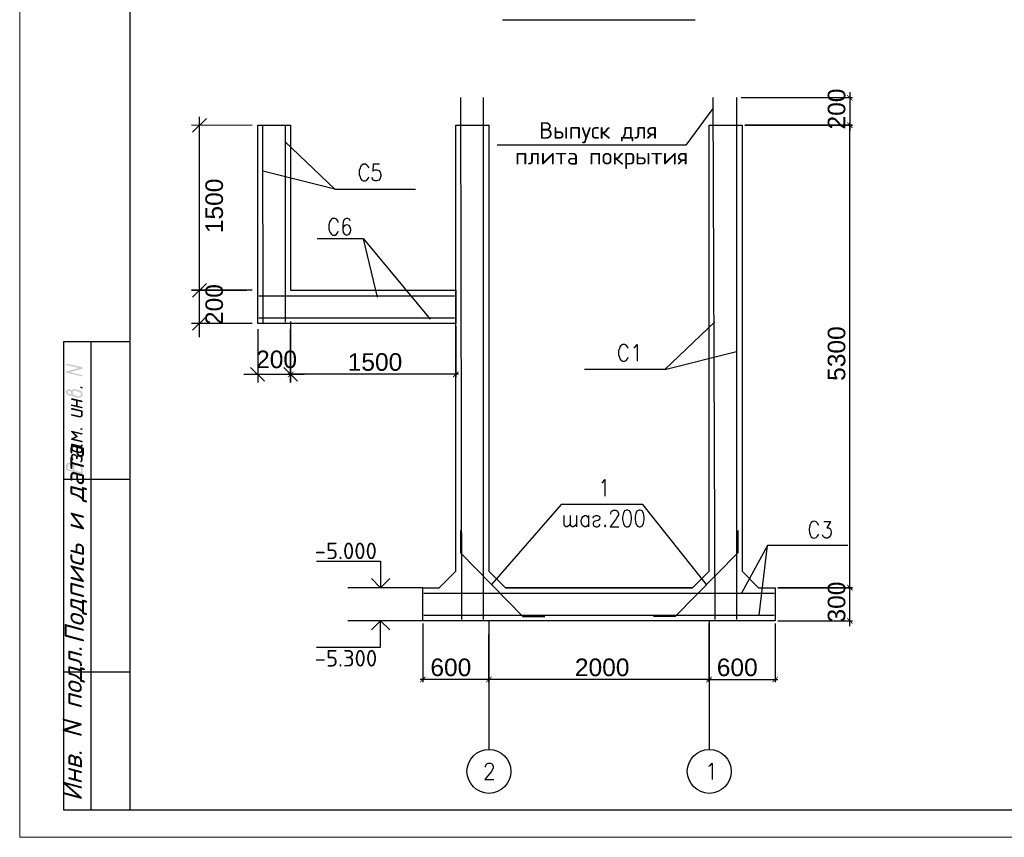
# Model space of a CAD drawing. Header units: millimetres. Extents: x -2765404 to 11272, y -239948 to 1313256.
# Tile 45 of 85: x -121539 to -103657, y -115231 to -100381. Entities that reach past the tile are written whole.
import ezdxf

# ---------------------------------------------------------------- set-up
doc = ezdxf.new("R2010")
doc.units = ezdxf.units.MM
for name, color, linetype in [('PDF _0', 7, 'Continuous'), ('PDF _SHTAMP', 7, 'Continuous'), ('PDF _размер', 7, 'Continuous'), ('PDF _Текст', 7, 'Continuous'), ('PDF _ЭМ', 7, 'Continuous')]:
    doc.layers.add(name, color=color, linetype=linetype)
doc.styles.add('PDF Arial', font='arial.ttf')
doc.styles.add('PDF ISOCPEUR', font='isocpeur.ttf')
doc.styles.add('PDF ISOCPEUR Italic', font='isocpeui.ttf')

msp = doc.modelspace()

# ---------------------------------------------------------------- hatches: boundary and pattern name
at = {"layer": 'PDF _размер', "transparency": 33554559}
msp.add_hatch(color=256, dxfattribs=at).paths.add_polyline_path([(-113004.8, -102298.6), (-113009.6, -102289.1), (-113019.1, -102284.3), (-113028.7, -102289.1), (-113033.5, -102298.6), (-113028.7, -102308.2), (-113019.1, -102313), (-113009.6, -102308.2)])
at = {"layer": 'PDF _ЭМ', "transparency": 33554559}
for points in [[(-120687.6, -106768.8), (-120467.7, -106706.6), (-120687.6, -106654), (-120687.6, -106654), (-120692.4, -106649.2), (-120697.2, -106649.2), (-120697.2, -106644.5), (-120697.2, -106644.5), (-120697.2, -106639.7), (-120692.4, -106634.9), (-120692.4, -106630.1), (-120687.6, -106630.1), (-120687.6, -106630.1), (-120682.9, -106630.1), (-120678.1, -106630.1), (-120678.1, -106630.1), (-120405.6, -106692.3), (-120405.6, -106697.1), (-120400.8, -106697.1), (-120396, -106701.8), (-120396, -106706.6), (-120396, -106706.6), (-120396, -106711.4), (-120400.8, -106716.2), (-120400.8, -106716.2), (-120405.6, -106721), (-120405.6, -106721), (-120625.5, -106783.1), (-120405.6, -106835.7), (-120405.6, -106835.7), (-120400.8, -106835.7), (-120396, -106840.5), (-120396, -106845.3), (-120396, -106845.3), (-120396, -106850), (-120400.8, -106854.8), (-120400.8, -106854.8), (-120405.6, -106859.6), (-120410.3, -106859.6), (-120410.3, -106859.6), (-120415.1, -106859.6), (-120415.1, -106859.6), (-120687.6, -106792.7), (-120687.6, -106792.7), (-120692.4, -106792.7), (-120697.2, -106787.9), (-120697.2, -106783.1), (-120697.2, -106783.1), (-120697.2, -106778.3), (-120692.4, -106773.5), (-120692.4, -106773.5), (-120687.6, -106768.8), (-120687.6, -106768.8)], [(-120415.1, -107074.7), (-120429.5, -107074.7), (-120434.3, -107070), (-120439, -107070), (-120439, -107065.2), (-120439, -107060.4), (-120439, -107060.4), (-120439, -107055.6), (-120439, -107050.8), (-120439, -107050.8), (-120434.3, -107046.1), (-120429.5, -107046.1), (-120424.7, -107046.1), (-120424.7, -107046.1), (-120424.7, -107046.1), (-120405.6, -107050.8), (-120405.6, -107050.8), (-120400.8, -107055.6), (-120396, -107055.6), (-120396, -107060.4), (-120396, -107065.2), (-120396, -107065.2), (-120396, -107070), (-120400.8, -107074.7), (-120405.6, -107074.7), (-120405.6, -107074.7), (-120410.3, -107074.7), (-120415.1, -107074.7), (-120415.1, -107074.7)], [(-120486.8, -107309), (-120486.8, -107395.1), (-120405.6, -107414.2), (-120405.6, -107414.2), (-120400.8, -107414.2), (-120396, -107419), (-120396, -107423.7), (-120396, -107423.7), (-120396, -107428.5), (-120400.8, -107433.3), (-120400.8, -107433.3), (-120405.6, -107438.1), (-120410.3, -107438.1), (-120410.3, -107438.1), (-120415.1, -107438.1), (-120415.1, -107438.1), (-120596.8, -107395.1), (-120601.6, -107395.1), (-120601.6, -107390.3), (-120606.4, -107390.3), (-120606.4, -107385.5), (-120606.4, -107380.7), (-120606.4, -107375.9), (-120601.6, -107375.9), (-120601.6, -107371.2), (-120596.8, -107371.2), (-120592, -107371.2), (-120592, -107366.4), (-120587.2, -107371.2), (-120587.2, -107371.2), (-120515.5, -107385.5), (-120515.5, -107304.2), (-120596.8, -107285.1), (-120601.6, -107280.3), (-120601.6, -107280.3), (-120606.4, -107275.5), (-120606.4, -107270.8), (-120606.4, -107270.8), (-120606.4, -107266), (-120606.4, -107261.2), (-120601.6, -107261.2), (-120601.6, -107256.4), (-120596.8, -107256.4), (-120592, -107256.4), (-120587.2, -107256.4), (-120587.2, -107256.4), (-120405.6, -107299.4), (-120405.6, -107304.2), (-120400.8, -107304.2), (-120396, -107309), (-120396, -107309), (-120396, -107313.8), (-120396, -107318.6), (-120400.8, -107318.6), (-120400.8, -107323.3), (-120405.6, -107323.3), (-120410.3, -107328.1), (-120410.3, -107328.1), (-120415.1, -107328.1), (-120415.1, -107328.1)], [(-120596.8, -107462), (-120601.6, -107457.2), (-120601.6, -107457.2), (-120606.4, -107452.4), (-120606.4, -107452.4), (-120606.4, -107447.7), (-120606.4, -107442.9), (-120606.4, -107438.1), (-120601.6, -107438.1), (-120601.6, -107438.1), (-120596.8, -107433.3), (-120592, -107433.3), (-120587.2, -107433.3), (-120587.2, -107433.3), (-120410.3, -107476.3), (-120405.6, -107481.1), (-120405.6, -107481.1), (-120400.8, -107481.1), (-120396, -107485.9), (-120396, -107490.7), (-120396, -107495.5), (-120396, -107495.5), (-120396, -107567.2), (-120396, -107567.2), (-120396, -107572), (-120396, -107576.7), (-120400.8, -107581.5), (-120400.8, -107586.3), (-120405.6, -107586.3), (-120405.6, -107591.1), (-120410.3, -107595.9), (-120410.3, -107595.9), (-120415.1, -107595.9), (-120419.9, -107600.6), (-120419.9, -107600.6), (-120424.7, -107605.4), (-120429.5, -107605.4), (-120434.3, -107605.4), (-120439, -107605.4), (-120443.8, -107605.4), (-120443.8, -107605.4), (-120448.6, -107605.4), (-120453.4, -107605.4), (-120458.2, -107605.4), (-120596.8, -107572), (-120601.6, -107572), (-120601.6, -107567.2), (-120606.4, -107567.2), (-120606.4, -107562.4), (-120606.4, -107557.6), (-120606.4, -107557.6), (-120606.4, -107552.8), (-120601.6, -107548.1), (-120601.6, -107548.1), (-120596.8, -107548.1), (-120592, -107548.1), (-120587.2, -107548.1), (-120587.2, -107548.1), (-120458.2, -107576.7), (-120453.4, -107581.5), (-120448.6, -107581.5), (-120443.8, -107581.5), (-120439, -107581.5), (-120439, -107576.7), (-120434.3, -107576.7), (-120429.5, -107576.7), (-120429.5, -107572), (-120429.5, -107567.2), (-120424.7, -107562.4), (-120424.7, -107562.4), (-120424.7, -107557.6), (-120424.7, -107500.2)], [(-120415.1, -107830.1), (-120429.5, -107830.1), (-120434.3, -107825.3), (-120439, -107825.3), (-120439, -107820.6), (-120439, -107815.8), (-120439, -107815.8), (-120439, -107811), (-120439, -107806.2), (-120439, -107806.2), (-120434.3, -107801.4), (-120429.5, -107801.4), (-120424.7, -107801.4), (-120424.7, -107801.4), (-120424.7, -107801.4), (-120405.6, -107806.2), (-120405.6, -107806.2), (-120400.8, -107811), (-120396, -107811), (-120396, -107815.8), (-120396, -107820.6), (-120396, -107825.3), (-120396, -107825.3), (-120400.8, -107830.1), (-120405.6, -107830.1), (-120405.6, -107830.1), (-120410.3, -107834.9), (-120415.1, -107830.1), (-120415.1, -107830.1)], [(-120549, -107882.7), (-120491.6, -107940.1), (-120486.8, -107944.9), (-120486.8, -107949.6), (-120486.8, -107949.6), (-120486.8, -107954.4), (-120486.8, -107959.2), (-120491.6, -107964), (-120491.6, -107964), (-120553.8, -107992.7), (-120405.6, -108030.9), (-120405.6, -108030.9), (-120400.8, -108035.7), (-120396, -108035.7), (-120396, -108040.5), (-120396, -108045.3), (-120396, -108045.3), (-120400.8, -108050), (-120400.8, -108054.8), (-120405.6, -108054.8), (-120410.3, -108054.8), (-120410.3, -108054.8), (-120415.1, -108054.8), (-120415.1, -108054.8), (-120596.8, -108011.8), (-120601.6, -108011.8), (-120601.6, -108007), (-120606.4, -108007), (-120606.4, -108002.2), (-120606.4, -108002.2), (-120606.4, -107997.5), (-120606.4, -107992.7), (-120601.6, -107987.9), (-120601.6, -107987.9), (-120525.1, -107949.6), (-120601.6, -107868.4), (-120606.4, -107868.4), (-120606.4, -107863.6), (-120606.4, -107858.8), (-120606.4, -107854), (-120606.4, -107854), (-120601.6, -107849.2), (-120601.6, -107849.2), (-120596.8, -107849.2), (-120592, -107849.2), (-120587.2, -107849.2), (-120587.2, -107849.2), (-120405.6, -107892.3), (-120405.6, -107892.3), (-120400.8, -107892.3), (-120396, -107897.1), (-120396, -107901.8), (-120396, -107901.8), (-120396, -107906.6), (-120400.8, -107911.4), (-120400.8, -107911.4), (-120405.6, -107916.2), (-120410.3, -107916.2), (-120410.3, -107916.2), (-120415.1, -107916.2), (-120415.1, -107916.2)], [(-120415.1, -108418.2), (-120415.1, -108418.2), (-120419.9, -108423), (-120424.7, -108423), (-120424.7, -108423), (-120429.5, -108423), (-120434.3, -108418.2), (-120439, -108418.2), (-120439, -108413.4), (-120439, -108413.4), (-120439, -108408.6), (-120439, -108403.8), (-120439, -108403.8), (-120439, -108399), (-120434.3, -108394.3), (-120434.3, -108389.5), (-120429.5, -108384.7), (-120429.5, -108379.9), (-120429.5, -108379.9), (-120424.7, -108375.1), (-120424.7, -108370.4), (-120424.7, -108365.6), (-120424.7, -108365.6), (-120424.7, -108351.2), (-120424.7, -108351.2), (-120429.5, -108346.5), (-120429.5, -108341.7), (-120429.5, -108336.9), (-120429.5, -108336.9), (-120434.3, -108332.1), (-120434.3, -108327.3), (-120439, -108327.3), (-120443.8, -108322.6), (-120443.8, -108322.6), (-120448.6, -108322.6), (-120453.4, -108317.8), (-120458.2, -108317.8), (-120462.9, -108317.8), (-120467.7, -108317.8), (-120467.7, -108317.8), (-120472.5, -108317.8), (-120477.3, -108317.8), (-120477.3, -108317.8), (-120482.1, -108322.6), (-120482.1, -108322.6), (-120486.8, -108327.3), (-120486.8, -108332.1), (-120486.8, -108336.9), (-120486.8, -108336.9), (-120486.8, -108351.2), (-120486.8, -108356), (-120486.8, -108356), (-120491.6, -108360.8), (-120496.4, -108360.8), (-120496.4, -108360.8), (-120501.2, -108365.6), (-120506, -108360.8), (-120510.7, -108360.8), (-120510.7, -108360.8), (-120515.5, -108356), (-120515.5, -108351.2), (-120515.5, -108351.2), (-120515.5, -108332.1), (-120515.5, -108327.3), (-120515.5, -108322.6), (-120520.3, -108317.8), (-120520.3, -108317.8), (-120520.3, -108313), (-120525.1, -108308.2), (-120525.1, -108308.2), (-120529.9, -108303.4), (-120534.7, -108303.4), (-120534.7, -108298.6), (-120539.4, -108298.6), (-120544.2, -108298.6), (-120544.2, -108298.6), (-120549, -108293.9), (-120553.8, -108293.9), (-120558.6, -108293.9), (-120563.3, -108293.9), (-120563.3, -108298.6), (-120568.1, -108298.6), (-120572.9, -108298.6), (-120572.9, -108303.4), (-120572.9, -108308.2), (-120577.7, -108308.2), (-120577.7, -108313), (-120577.7, -108317.8), (-120577.7, -108332.1), (-120577.7, -108332.1), (-120577.7, -108336.9), (-120572.9, -108341.7), (-120572.9, -108346.5), (-120572.9, -108351.2), (-120568.1, -108356), (-120568.1, -108356), (-120568.1, -108360.8), (-120563.3, -108365.6), (-120563.3, -108370.4), (-120563.3, -108370.4), (-120563.3, -108375.1), (-120563.3, -108375.1), (-120563.3, -108379.9), (-120568.1, -108379.9), (-120568.1, -108384.7), (-120572.9, -108384.7), (-120577.7, -108384.7), (-120582.5, -108384.7), (-120587.2, -108384.7), (-120587.2, -108379.9), (-120592, -108379.9), (-120592, -108375.1), (-120596.8, -108370.4), (-120596.8, -108365.6), (-120596.8, -108365.6), (-120601.6, -108360.8), (-120601.6, -108356), (-120601.6, -108351.2), (-120601.6, -108346.5), (-120606.4, -108346.5), (-120606.4, -108341.7), (-120606.4, -108336.9), (-120606.4, -108332.1), (-120606.4, -108327.3), (-120606.4, -108322.6), (-120606.4, -108308.2), (-120606.4, -108303.4), (-120606.4, -108303.4), (-120606.4, -108298.6), (-120601.6, -108293.9), (-120601.6, -108289.1), (-120596.8, -108289.1), (-120596.8, -108284.3), (-120592, -108279.5), (-120592, -108279.5), (-120587.2, -108274.7), (-120587.2, -108274.7), (-120582.5, -108270), (-120577.7, -108270), (-120572.9, -108270), (-120568.1, -108270), (-120563.3, -108270), (-120558.6, -108265.2), (-120558.6, -108265.2), (-120553.8, -108265.2), (-120549, -108270), (-120544.2, -108270), (-120539.4, -108270), (-120534.7, -108270), (-120529.9, -108274.7), (-120525.1, -108274.7), (-120525.1, -108279.5), (-120520.3, -108279.5), (-120515.5, -108284.3), (-120510.7, -108284.3), (-120510.7, -108289.1), (-120506, -108289.1), (-120506, -108293.9), (-120501.2, -108293.9), (-120501.2, -108298.6), (-120501.2, -108303.4), (-120496.4, -108298.6), (-120491.6, -108293.9), (-120491.6, -108293.9), (-120486.8, -108293.9), (-120482.1, -108289.1), (-120477.3, -108289.1), (-120472.5, -108289.1), (-120467.7, -108289.1), (-120462.9, -108289.1), (-120458.2, -108289.1), (-120458.2, -108289.1), (-120453.4, -108293.9), (-120443.8, -108293.9), (-120443.8, -108293.9), (-120439, -108293.9), (-120434.3, -108298.6), (-120429.5, -108298.6), (-120424.7, -108303.4), (-120419.9, -108303.4), (-120419.9, -108308.2), (-120415.1, -108308.2), (-120410.3, -108313), (-120410.3, -108313), (-120410.3, -108317.8), (-120405.6, -108322.6), (-120405.6, -108322.6), (-120400.8, -108327.3), (-120400.8, -108332.1), (-120400.8, -108332.1), (-120400.8, -108336.9), (-120396, -108341.7), (-120396, -108346.5), (-120396, -108351.2), (-120396, -108356), (-120396, -108360.8), (-120396, -108375.1), (-120396, -108379.9), (-120396, -108379.9), (-120396, -108384.7), (-120400.8, -108389.5), (-120400.8, -108394.3), (-120400.8, -108394.3), (-120405.6, -108399), (-120405.6, -108403.8), (-120410.3, -108408.6), (-120410.3, -108413.4), (-120415.1, -108418.2), (-120415.1, -108418.2)]]:
    msp.add_hatch(color=256, dxfattribs=at).paths.add_polyline_path(points)
h = msp.add_hatch(color=256, dxfattribs=at)
h.paths.add_polyline_path([(-120596.8, -107189.5), (-120596.8, -107184.7), (-120601.6, -107179.9), (-120601.6, -107175.1), (-120601.6, -107170.4), (-120606.4, -107170.4), (-120606.4, -107165.6), (-120606.4, -107160.8), (-120606.4, -107156), (-120606.4, -107151.2), (-120606.4, -107151.2), (-120606.4, -107146.5), (-120611.1, -107141.7), (-120611.1, -107141.7), (-120615.9, -107136.9), (-120620.7, -107132.1), (-120620.7, -107132.1), (-120625.5, -107127.3), (-120630.3, -107127.3), (-120635.1, -107122.6), (-120639.8, -107122.6), (-120639.8, -107122.6), (-120644.6, -107122.6), (-120649.4, -107122.6), (-120649.4, -107122.6), (-120654.2, -107122.6), (-120659, -107122.6), (-120659, -107127.3), (-120663.7, -107127.3), (-120663.7, -107132.1), (-120663.7, -107136.9), (-120668.5, -107141.7), (-120668.5, -107141.7), (-120668.5, -107146.5), (-120663.7, -107151.2), (-120663.7, -107156), (-120663.7, -107160.8), (-120663.7, -107160.8), (-120659, -107165.6), (-120659, -107170.4), (-120654.2, -107170.4), (-120649.4, -107175.1), (-120649.4, -107175.1), (-120644.6, -107175.1), (-120639.8, -107179.9), (-120635.1, -107179.9)], flags=0)
h.paths.add_polyline_path([(-120635.1, -107208.6), (-120639.8, -107203.8), (-120644.6, -107203.8), (-120649.4, -107203.8), (-120654.2, -107199), (-120659, -107199), (-120663.7, -107199), (-120668.5, -107194.3), (-120673.3, -107194.3), (-120673.3, -107189.5), (-120678.1, -107189.5), (-120678.1, -107184.7), (-120682.9, -107184.7), (-120682.9, -107179.9), (-120687.6, -107175.1), (-120687.6, -107175.1), (-120692.4, -107170.4), (-120692.4, -107165.6), (-120692.4, -107160.8), (-120692.4, -107160.8), (-120697.2, -107156), (-120697.2, -107151.2), (-120697.2, -107146.5), (-120697.2, -107141.7), (-120697.2, -107136.9), (-120697.2, -107132.1), (-120697.2, -107127.3), (-120692.4, -107122.6), (-120692.4, -107122.6), (-120692.4, -107117.8), (-120687.6, -107113), (-120687.6, -107108.2), (-120682.9, -107108.2), (-120682.9, -107108.2), (-120678.1, -107103.4), (-120673.3, -107098.6), (-120673.3, -107098.6), (-120668.5, -107098.6), (-120663.7, -107093.9), (-120659, -107093.9), (-120654.2, -107093.9), (-120649.4, -107093.9), (-120649.4, -107093.9), (-120644.6, -107093.9), (-120639.8, -107093.9), (-120635.1, -107093.9), (-120630.3, -107093.9), (-120625.5, -107098.6), (-120620.7, -107098.6), (-120620.7, -107098.6), (-120615.9, -107103.4), (-120611.1, -107103.4), (-120606.4, -107108.2), (-120606.4, -107113), (-120601.6, -107113), (-120601.6, -107117.8), (-120601.6, -107117.8), (-120596.8, -107113), (-120596.8, -107113), (-120592, -107108.2), (-120592, -107103.4), (-120587.2, -107103.4), (-120582.5, -107098.6), (-120577.7, -107098.6), (-120577.7, -107098.6), (-120572.9, -107093.9), (-120568.1, -107093.9), (-120563.3, -107093.9), (-120558.6, -107093.9), (-120553.8, -107089.1), (-120549, -107089.1), (-120549, -107089.1), (-120544.2, -107089.1), (-120539.4, -107089.1), (-120534.7, -107093.9), (-120529.9, -107093.9), (-120472.5, -107108.2), (-120467.7, -107108.2), (-120462.9, -107108.2), (-120458.2, -107113), (-120453.4, -107113), (-120448.6, -107113), (-120443.8, -107117.8), (-120439, -107117.8), (-120434.3, -107122.6), (-120429.5, -107122.6), (-120429.5, -107127.3), (-120424.7, -107127.3), (-120419.9, -107127.3), (-120419.9, -107132.1), (-120415.1, -107136.9), (-120415.1, -107136.9), (-120410.3, -107141.7), (-120410.3, -107141.7), (-120405.6, -107146.5), (-120405.6, -107151.2), (-120405.6, -107151.2), (-120400.8, -107156), (-120400.8, -107160.8), (-120400.8, -107165.6), (-120400.8, -107170.4), (-120396, -107175.1), (-120396, -107175.1), (-120396, -107179.9), (-120396, -107184.7), (-120396, -107189.5), (-120396, -107194.3), (-120396, -107199), (-120396, -107203.8), (-120396, -107208.6), (-120400.8, -107213.4), (-120400.8, -107213.4), (-120400.8, -107218.2), (-120405.6, -107223), (-120405.6, -107227.7), (-120410.3, -107227.7), (-120410.3, -107232.5), (-120415.1, -107232.5), (-120415.1, -107237.3), (-120419.9, -107237.3), (-120424.7, -107242.1), (-120429.5, -107242.1), (-120429.5, -107242.1), (-120434.3, -107246.9), (-120439, -107246.9), (-120443.8, -107246.9), (-120448.6, -107246.9), (-120453.4, -107246.9), (-120453.4, -107246.9), (-120458.2, -107246.9), (-120462.9, -107246.9), (-120467.7, -107246.9), (-120472.5, -107246.9)], flags=0)
h.paths.add_polyline_path([(-120472.5, -107136.9), (-120529.9, -107122.6), (-120534.7, -107117.8), (-120539.4, -107117.8), (-120544.2, -107117.8), (-120549, -107117.8), (-120553.8, -107117.8), (-120558.6, -107117.8), (-120558.6, -107122.6), (-120563.3, -107122.6), (-120568.1, -107122.6), (-120568.1, -107127.3), (-120572.9, -107127.3), (-120572.9, -107132.1), (-120572.9, -107136.9), (-120572.9, -107136.9), (-120577.7, -107141.7), (-120577.7, -107146.5), (-120577.7, -107151.2), (-120577.7, -107156), (-120577.7, -107160.8), (-120572.9, -107165.6), (-120572.9, -107170.4), (-120572.9, -107170.4), (-120572.9, -107175.1), (-120568.1, -107179.9), (-120568.1, -107179.9), (-120568.1, -107184.7), (-120563.3, -107189.5), (-120558.6, -107189.5), (-120558.6, -107194.3), (-120553.8, -107194.3), (-120549, -107199), (-120549, -107199), (-120544.2, -107199), (-120539.4, -107203.8), (-120534.7, -107203.8), (-120529.9, -107203.8), (-120472.5, -107218.2), (-120467.7, -107218.2), (-120462.9, -107223), (-120458.2, -107223), (-120453.4, -107223), (-120448.6, -107223), (-120448.6, -107218.2), (-120443.8, -107218.2), (-120439, -107218.2), (-120439, -107218.2), (-120434.3, -107213.4), (-120434.3, -107208.6), (-120429.5, -107208.6), (-120429.5, -107203.8), (-120429.5, -107199), (-120424.7, -107194.3), (-120424.7, -107189.5), (-120424.7, -107189.5), (-120424.7, -107184.7), (-120424.7, -107179.9), (-120429.5, -107175.1), (-120429.5, -107170.4), (-120429.5, -107165.6), (-120429.5, -107165.6), (-120434.3, -107160.8), (-120434.3, -107156), (-120439, -107156), (-120439, -107151.2), (-120443.8, -107151.2), (-120443.8, -107146.5), (-120448.6, -107146.5), (-120453.4, -107141.7), (-120453.4, -107141.7), (-120458.2, -107136.9), (-120462.9, -107136.9), (-120467.7, -107136.9), (-120472.5, -107136.9)], flags=0)
h = msp.add_hatch(color=256, dxfattribs=at)
h.paths.add_polyline_path([(-120424.7, -108203), (-120424.7, -108174.3), (-120424.7, -108174.3), (-120429.5, -108169.6), (-120429.5, -108164.8), (-120429.5, -108160), (-120434.3, -108155.2), (-120434.3, -108155.2), (-120439, -108150.4), (-120443.8, -108145.7), (-120443.8, -108145.7), (-120448.6, -108140.9), (-120453.4, -108140.9), (-120458.2, -108140.9), (-120577.7, -108112.2), (-120577.7, -108169.6), (-120577.7, -108169.6), (-120577.7, -108174.3), (-120572.9, -108179.1), (-120572.9, -108183.9), (-120572.9, -108188.7), (-120568.1, -108188.7), (-120568.1, -108193.5), (-120563.3, -108193.5), (-120558.6, -108198.3), (-120558.6, -108198.3), (-120553.8, -108198.3), (-120549, -108203), (-120544.2, -108203), (-120458.2, -108222.2), (-120453.4, -108226.9), (-120448.6, -108226.9), (-120443.8, -108226.9), (-120443.8, -108226.9), (-120439, -108222.2), (-120434.3, -108222.2), (-120429.5, -108222.2), (-120429.5, -108217.4), (-120429.5, -108212.6), (-120424.7, -108212.6), (-120424.7, -108207.8), (-120424.7, -108203)], flags=0)
h.paths.add_polyline_path([(-120396, -108212.6), (-120396, -108217.4), (-120396, -108217.4), (-120396, -108222.2), (-120400.8, -108226.9), (-120400.8, -108231.7), (-120405.6, -108231.7), (-120405.6, -108236.5), (-120410.3, -108241.3), (-120410.3, -108241.3), (-120415.1, -108246.1), (-120415.1, -108246.1), (-120419.9, -108250.8), (-120424.7, -108250.8), (-120429.5, -108250.8), (-120434.3, -108250.8), (-120439, -108255.6), (-120443.8, -108255.6), (-120443.8, -108255.6), (-120448.6, -108255.6), (-120453.4, -108250.8), (-120458.2, -108250.8), (-120544.2, -108231.7), (-120553.8, -108226.9), (-120558.6, -108226.9), (-120563.3, -108226.9), (-120568.1, -108222.2), (-120568.1, -108222.2), (-120572.9, -108222.2), (-120577.7, -108217.4), (-120582.5, -108217.4), (-120582.5, -108212.6), (-120587.2, -108212.6), (-120592, -108207.8), (-120592, -108207.8), (-120592, -108207.8), (-120596.8, -108203), (-120596.8, -108198.3), (-120596.8, -108198.3), (-120601.6, -108193.5), (-120601.6, -108188.7), (-120601.6, -108183.9), (-120606.4, -108183.9), (-120606.4, -108179.1), (-120606.4, -108174.3), (-120606.4, -108169.6), (-120606.4, -108164.8), (-120606.4, -108160), (-120606.4, -108088.3), (-120606.4, -108088.3), (-120601.6, -108083.5), (-120601.6, -108083.5), (-120596.8, -108078.7), (-120592, -108078.7), (-120592, -108078.7), (-120439, -108117), (-120439, -108117), (-120439, -108117), (-120434.3, -108117), (-120429.5, -108112.2), (-120429.5, -108112.2), (-120424.7, -108107.4), (-120424.7, -108107.4), (-120424.7, -108102.6), (-120424.7, -108097.9), (-120419.9, -108097.9), (-120419.9, -108093.1), (-120415.1, -108093.1), (-120410.3, -108097.9), (-120405.6, -108097.9), (-120405.6, -108097.9), (-120400.8, -108102.6), (-120396, -108102.6), (-120396, -108107.4), (-120396, -108112.2), (-120396, -108112.2), (-120396, -108117), (-120396, -108121.8), (-120400.8, -108126.5), (-120400.8, -108131.3), (-120400.8, -108131.3), (-120405.6, -108136.1), (-120405.6, -108136.1), (-120410.3, -108140.9), (-120415.1, -108140.9), (-120410.3, -108140.9), (-120410.3, -108145.7), (-120405.6, -108150.4), (-120405.6, -108150.4), (-120400.8, -108155.2), (-120400.8, -108160), (-120400.8, -108160), (-120396, -108164.8), (-120396, -108169.6), (-120396, -108174.3), (-120396, -108179.1), (-120396, -108183.9)], flags=0)
h = msp.add_hatch(color=256, dxfattribs=at)
h.paths.add_polyline_path([(-120563.3, -108470.8), (-120558.6, -108466), (-120553.8, -108466), (-120553.8, -108461.2), (-120549, -108461.2), (-120544.2, -108456.4), (-120544.2, -108456.4), (-120539.4, -108451.6), (-120534.7, -108451.6), (-120529.9, -108446.9), (-120525.1, -108446.9), (-120525.1, -108446.9), (-120520.3, -108446.9), (-120515.5, -108446.9), (-120510.7, -108446.9), (-120506, -108442.1), (-120501.2, -108446.9), (-120496.4, -108446.9), (-120491.6, -108446.9), (-120486.8, -108446.9), (-120486.8, -108446.9), (-120482.1, -108446.9), (-120477.3, -108451.6), (-120472.5, -108451.6), (-120467.7, -108451.6), (-120462.9, -108456.4), (-120458.2, -108456.4), (-120453.4, -108456.4), (-120448.6, -108461.2), (-120448.6, -108461.2), (-120443.8, -108466), (-120439, -108466), (-120434.3, -108470.8), (-120434.3, -108470.8), (-120429.5, -108475.5), (-120424.7, -108475.5), (-120424.7, -108480.3), (-120419.9, -108480.3), (-120419.9, -108485.1), (-120415.1, -108489.9), (-120415.1, -108489.9), (-120410.3, -108494.7), (-120410.3, -108499.4), (-120405.6, -108504.2), (-120405.6, -108504.2), (-120405.6, -108509), (-120405.6, -108509), (-120400.8, -108513.8), (-120400.8, -108518.6), (-120400.8, -108523.3), (-120400.8, -108528.1), (-120396, -108528.1), (-120396, -108532.9), (-120396, -108537.7), (-120396, -108542.5), (-120396, -108547.3), (-120396, -108552), (-120396, -108552), (-120396, -108623.7), (-120396, -108628.5), (-120400.8, -108628.5), (-120400.8, -108633.3), (-120405.6, -108633.3), (-120405.6, -108633.3), (-120410.3, -108633.3), (-120410.3, -108633.3), (-120682.9, -108566.4), (-120687.6, -108566.4), (-120687.6, -108566.4), (-120692.4, -108561.6), (-120692.4, -108556.8), (-120697.2, -108556.8), (-120697.2, -108552), (-120697.2, -108552), (-120697.2, -108480.3), (-120697.2, -108475.5), (-120697.2, -108470.8), (-120697.2, -108466), (-120692.4, -108461.2), (-120692.4, -108461.2), (-120692.4, -108456.4), (-120687.6, -108451.6), (-120687.6, -108451.6), (-120682.9, -108446.9), (-120682.9, -108442.1), (-120678.1, -108442.1), (-120673.3, -108437.3), (-120673.3, -108437.3), (-120668.5, -108432.5), (-120663.7, -108432.5), (-120659, -108432.5), (-120654.2, -108427.7), (-120654.2, -108427.7), (-120649.4, -108427.7), (-120644.6, -108427.7), (-120639.8, -108427.7), (-120635.1, -108427.7), (-120630.3, -108427.7), (-120625.5, -108427.7), (-120620.7, -108427.7), (-120620.7, -108427.7), (-120615.9, -108427.7), (-120611.1, -108432.5), (-120606.4, -108432.5), (-120601.6, -108432.5), (-120596.8, -108437.3), (-120592, -108437.3), (-120587.2, -108442.1), (-120587.2, -108442.1), (-120582.5, -108446.9), (-120577.7, -108446.9), (-120577.7, -108451.6), (-120572.9, -108451.6), (-120572.9, -108456.4), (-120568.1, -108456.4), (-120568.1, -108461.2), (-120563.3, -108466), (-120563.3, -108466), (-120563.3, -108470.8)], flags=0)
h.paths.add_polyline_path([(-120668.5, -108542.5), (-120577.7, -108566.4), (-120577.7, -108509), (-120577.7, -108504.2), (-120577.7, -108499.4), (-120577.7, -108499.4), (-120577.7, -108494.7), (-120582.5, -108489.9), (-120582.5, -108485.1), (-120582.5, -108480.3), (-120587.2, -108480.3), (-120587.2, -108475.5), (-120592, -108470.8), (-120596.8, -108470.8), (-120601.6, -108466), (-120601.6, -108466), (-120601.6, -108466), (-120606.4, -108461.2), (-120611.1, -108461.2), (-120615.9, -108456.4), (-120620.7, -108456.4), (-120625.5, -108456.4), (-120630.3, -108456.4), (-120635.1, -108456.4), (-120635.1, -108456.4), (-120639.8, -108456.4), (-120644.6, -108456.4), (-120649.4, -108456.4), (-120649.4, -108456.4), (-120654.2, -108461.2), (-120659, -108461.2), (-120659, -108466), (-120659, -108466), (-120663.7, -108470.8), (-120663.7, -108470.8), (-120663.7, -108475.5), (-120663.7, -108480.3), (-120668.5, -108485.1), (-120668.5, -108485.1)], flags=0)
h.paths.add_polyline_path([(-120544.2, -108571.2), (-120424.7, -108599.8), (-120424.7, -108547.3), (-120424.7, -108542.5), (-120424.7, -108537.7), (-120429.5, -108532.9), (-120429.5, -108528.1), (-120429.5, -108523.3), (-120429.5, -108523.3), (-120434.3, -108518.6), (-120434.3, -108513.8), (-120434.3, -108509), (-120439, -108509), (-120439, -108504.2), (-120443.8, -108499.4), (-120448.6, -108499.4), (-120448.6, -108494.7), (-120453.4, -108489.9), (-120453.4, -108489.9), (-120458.2, -108489.9), (-120462.9, -108485.1), (-120467.7, -108485.1), (-120467.7, -108480.3), (-120472.5, -108480.3), (-120477.3, -108475.5), (-120482.1, -108475.5), (-120486.8, -108475.5), (-120491.6, -108475.5), (-120496.4, -108475.5), (-120501.2, -108470.8), (-120501.2, -108470.8), (-120506, -108470.8), (-120510.7, -108470.8), (-120515.5, -108475.5), (-120515.5, -108475.5), (-120520.3, -108475.5), (-120525.1, -108475.5), (-120529.9, -108475.5), (-120529.9, -108480.3), (-120534.7, -108480.3), (-120534.7, -108485.1), (-120539.4, -108485.1), (-120539.4, -108489.9), (-120544.2, -108494.7), (-120544.2, -108494.7), (-120544.2, -108499.4), (-120544.2, -108504.2), (-120544.2, -108509), (-120544.2, -108513.8), (-120544.2, -108518.6)], flags=0)

# ---------------------------------------------------------------- linework, layer by layer
at = {"layer": 'PDF _0', "lineweight": 25}
for points in [[(-112770.5, -100381.5), (-110317.9, -100381.5), (-109270.9, -100381.5)], [(-106464.5, -101696.3), (-106464.5, -101796.7), (-106464.5, -102298.6), (-106464.5, -102399)], [(-108439, -101796.7), (-106411.9, -101796.7)], [(-118273.3, -105449.2), (-118273.3, -102145.7)], [(-106464.5, -110746.5), (-106464.5, -102246.1)], [(-118273.3, -106147.3), (-118273.3, -105898.6), (-118273.3, -105296.3), (-118273.3, -105047.7)], [(-117317.1, -105296.3), (-118421.5, -105296.3), (-117417.5, -105296.3)], [(-118397.6, -106023), (-118149, -105774.3)], [(-117317.1, -105898.6), (-118421.5, -105898.6)], [(-117216.7, -105999), (-117216.7, -106969.6)], [(-116619.1, -105860.4), (-116619.1, -106969.6), (-116619.1, -105999)], [(-116619.1, -105946.5), (-116619.1, -106873.9)], [(-113616.7, -105946.5), (-113616.7, -106873.9)], [(-117345.8, -106697.1), (-117092.4, -106945.7)], [(-117470.1, -106821.4), (-117216.7, -106821.4), (-116619.1, -106821.4), (-116370.5, -106821.4)], [(-113568.9, -106821.4), (-116666.9, -106821.4)], [(-108109.2, -111195.9), (-107956.2, -109928.9), (-108429.5, -110799)], [(-106464.5, -111396.7), (-106464.5, -111296.3), (-106464.5, -110698.6), (-106464.5, -110598.3)], [(-114219.1, -110698.6), (-115576.9, -110698.6)], [(-114219.1, -111296.3), (-115576.9, -111296.3)], [(-114219.1, -111348.8), (-114219.1, -112415)], [(-109017.5, -111544.9), (-109017.5, -112415), (-109017.5, -111348.8)], [(-107817.5, -111348.8), (-107817.5, -112415)], [(-107769.7, -111296.3), (-106411.9, -111296.3)], [(-112966.5, -112362.4), (-114266.9, -112362.4)], [(-108969.7, -112362.4), (-113066.9, -112362.4)], [(-109070.1, -112362.4), (-107769.7, -112362.4)]]:
    msp.add_lwpolyline(points, dxfattribs=at)
for points in [[(-106411.9, -102298.6), (-108367.3, -102298.6)], [(-118397.6, -105420.6), (-118149, -105172)], [(-116743.4, -106697.1), (-116494.8, -106945.7)], [(-106411.9, -110698.6), (-107769.7, -110698.6)], [(-113019.1, -112415), (-113019.1, -111544.9)]]:
    msp.add_lwpolyline(points, close=True, dxfattribs=at)
at = {"layer": 'PDF _0', "transparency": 33554559}
for points in [[(-106507.6, -101744.1), (-106517.1, -101753.6), (-106407.2, -101844.5)], [(-106517.1, -101753.6), (-106407.2, -101844.5), (-106421.5, -101854)], [(-106407.2, -102341.7), (-106517.1, -102250.8), (-106507.6, -102241.3)], [(-106407.2, -102341.7), (-106517.1, -102250.8), (-106507.6, -102241.3)], [(-106421.5, -102351.2), (-106407.2, -102341.7), (-106517.1, -102250.8)], [(-106421.5, -102351.2), (-106407.2, -102341.7), (-106517.1, -102250.8)], [(-116576.1, -106768.8), (-116662.1, -106878.7), (-116671.7, -106864.4)], [(-116561.7, -106778.3), (-116576.1, -106768.8), (-116662.1, -106878.7)], [(-113674.1, -106864.4), (-113664.5, -106878.7), (-113573.7, -106768.8)], [(-113664.5, -106878.7), (-113573.7, -106768.8), (-113564.1, -106778.3)], [(-106507.6, -110641.3), (-106517.1, -110650.8), (-106407.2, -110741.7)], [(-106507.6, -110641.3), (-106517.1, -110650.8), (-106407.2, -110741.7)], [(-106517.1, -110650.8), (-106407.2, -110741.7), (-106421.5, -110751.2)], [(-106517.1, -110650.8), (-106407.2, -110741.7), (-106421.5, -110751.2)], [(-106407.2, -111344.1), (-106517.1, -111253.2), (-106507.6, -111243.7)], [(-106421.5, -111353.6), (-106407.2, -111344.1), (-106517.1, -111253.2)], [(-114176.1, -112309.8), (-114262.1, -112419.8), (-114271.7, -112410.2)], [(-114161.7, -112319.4), (-114176.1, -112309.8), (-114262.1, -112419.8)], [(-112976.1, -112309.8), (-113062.1, -112419.8), (-113071.7, -112410.2)], [(-113071.7, -112410.2), (-113062.1, -112419.8), (-112976.1, -112309.8)], [(-112961.7, -112319.4), (-112976.1, -112309.8), (-113062.1, -112419.8)], [(-113062.1, -112419.8), (-112976.1, -112309.8), (-112961.7, -112319.4)], [(-108974.5, -112309.8), (-109065.3, -112419.8), (-109074.9, -112410.2)], [(-109074.9, -112410.2), (-109065.3, -112419.8), (-108974.5, -112309.8)], [(-108964.9, -112319.4), (-108974.5, -112309.8), (-109065.3, -112419.8)], [(-109065.3, -112419.8), (-108974.5, -112309.8), (-108964.9, -112319.4)], [(-107874.9, -112410.2), (-107865.3, -112419.8), (-107774.5, -112309.8)], [(-107865.3, -112419.8), (-107774.5, -112309.8), (-107764.9, -112319.4)]]:
    msp.add_solid(points, dxfattribs=at)
at = {"layer": 'PDF _SHTAMP', "color": 1, "lineweight": 30}
for points in [[(-113530.7, -101796.7), (-113516.3, -111277.1)], [(-113119.5, -101796.7), (-113119.5, -111277.1)], [(-108950.6, -101796.7), (-108917.1, -111277.1)], [(-108520.3, -101796.7), (-108520.3, -111277.1)], [(-117130.7, -102298.6), (-117125.9, -105879.5)], [(-116719.5, -102298.6), (-116719.5, -105874.7)], [(-117192.8, -105396.7), (-113640.6, -105396.7)], [(-117197.6, -105798.3), (-113640.6, -105798.3)], [(-114200, -110799), (-107836.6, -110799)], [(-114200, -111195.9), (-107836.6, -111195.9)]]:
    msp.add_lwpolyline(points, dxfattribs=at)
at = {"layer": 'PDF _SHTAMP', "lineweight": 25}
for points in [[(-108950.6, -101992.7), (-109438.2, -102657.2), (-112866.1, -102657.2)], [(-109017.5, -102298.6), (-109017.5, -102298.6)], [(-116724.3, -102595.1), (-115815.9, -103460.4), (-117121.1, -103135.3)], [(-115199.2, -103077.9), (-115208.8, -103049.2), (-115223.1, -103034.9), (-115232.7, -103020.6), (-115256.6, -103006.2), (-115299.6, -103006.2), (-115323.5, -103020.6), (-115333.1, -103034.9), (-115347.4, -103049.2), (-115357, -103077.9), (-115371.3, -103121), (-115371.3, -103192.7), (-115357, -103235.7), (-115347.4, -103264.4), (-115323.5, -103293.1), (-115299.6, -103307.4), (-115256.6, -103307.4), (-115232.7, -103293.1), (-115208.8, -103264.4), (-115199.2, -103235.7)], [(-115003.2, -103006.2), (-115117.9, -103006.2), (-115127.5, -103135.3), (-115117.9, -103121), (-115084.5, -103106.6), (-115051, -103106.6), (-115017.5, -103121), (-114993.6, -103149.6), (-114979.3, -103192.7), (-114979.3, -103221.4), (-114993.6, -103264.4), (-115017.5, -103293.1), (-115051, -103307.4), (-115084.5, -103307.4), (-115117.9, -103293.1), (-115127.5, -103278.7), (-115141.8, -103250)], [(-115815.9, -103460.4), (-114353, -103460.4)], [(-115753.8, -104062.8), (-115763.3, -104034.1), (-115787.2, -104005.4), (-115811.1, -103991.1), (-115859, -103991.1), (-115878.1, -104005.4), (-115902, -104034.1), (-115911.5, -104062.8), (-115925.9, -104105.8), (-115925.9, -104177.5), (-115911.5, -104220.6), (-115902, -104249.2), (-115878.1, -104277.9), (-115859, -104292.3), (-115811.1, -104292.3), (-115787.2, -104277.9), (-115763.3, -104249.2), (-115753.8, -104220.6)], [(-115538.6, -104034.1), (-115548.2, -104005.4), (-115581.7, -103991.1), (-115605.6, -103991.1), (-115639, -104005.4), (-115662.9, -104048.4), (-115672.5, -104120.2), (-115672.5, -104191.9), (-115662.9, -104249.2), (-115639, -104277.9), (-115605.6, -104292.3), (-115596, -104292.3), (-115557.8, -104277.9), (-115538.6, -104249.2), (-115524.3, -104206.2), (-115524.3, -104191.9), (-115538.6, -104148.8), (-115557.8, -104120.2), (-115596, -104105.8), (-115605.6, -104105.8), (-115639, -104120.2), (-115662.9, -104148.8), (-115672.5, -104191.9)], [(-115041.4, -105420.6), (-115294.8, -104364), (-116136.2, -104364)], [(-115294.8, -104364), (-114085.2, -105817.4)], [(-108917.1, -105870), (-109825.5, -106735.3), (-108520.3, -106410.2)], [(-110490, -106352.8), (-110499.6, -106324.1), (-110523.5, -106295.5), (-110547.4, -106281.1), (-110590.4, -106281.1), (-110614.3, -106295.5), (-110638.2, -106324.1), (-110647.8, -106352.8), (-110662.1, -106395.9), (-110662.1, -106467.6), (-110647.8, -106510.6), (-110638.2, -106539.3), (-110614.3, -106568), (-110590.4, -106582.3), (-110547.4, -106582.3), (-110523.5, -106568), (-110499.6, -106539.3), (-110490, -106510.6)], [(-110384.9, -106338.5), (-110360.9, -106324.1), (-110327.5, -106281.1), (-110327.5, -106582.3)], [(-109825.5, -106735.3), (-111283.7, -106735.3)], [(-110968.1, -108791.1), (-110944.2, -108776.7), (-110910.7, -108733.7), (-110910.7, -109034.9)], [(-109065.3, -110641.3), (-110222.3, -109187.9), (-111704.4, -109187.9), (-112971.3, -110641.3)], [(-111537, -109532.1), (-111570.5, -109575.1), (-111594.4, -109589.5), (-111618.3, -109589.5), (-111642.2, -109575.1), (-111651.8, -109532.1), (-111651.8, -109388.7)], [(-111422.3, -109532.1), (-111455.8, -109575.1), (-111479.7, -109589.5), (-111503.6, -109589.5), (-111527.5, -109575.1), (-111537, -109532.1), (-111537, -109388.7)], [(-111422.3, -109589.5), (-111422.3, -109388.7)], [(-111207.2, -109546.5), (-111226.3, -109575.1), (-111250.2, -109589.5), (-111283.7, -109589.5), (-111307.6, -109575.1), (-111321.9, -109560.8), (-111331.5, -109546.5), (-111341, -109503.4), (-111341, -109474.7), (-111331.5, -109431.7), (-111307.6, -109403), (-111283.7, -109388.7), (-111250.2, -109388.7), (-111226.3, -109403), (-111207.2, -109431.7)], [(-111207.2, -109388.7), (-111207.2, -109589.5)], [(-111125.9, -109431.7), (-111116.3, -109403), (-111078.1, -109388.7), (-111044.6, -109388.7), (-111011.1, -109403), (-111001.6, -109431.7), (-111011.1, -109460.4), (-111035, -109474.7), (-111092.4, -109489.1), (-111116.3, -109503.4), (-111125.9, -109532.1), (-111125.9, -109546.5), (-111116.3, -109575.1), (-111078.1, -109589.5), (-111044.6, -109589.5), (-111011.1, -109575.1), (-111001.6, -109546.5)], [(-110805.6, -109360), (-110805.6, -109345.7), (-110796, -109317), (-110781.7, -109302.6), (-110757.8, -109288.3), (-110714.7, -109288.3), (-110690.8, -109302.6), (-110681.3, -109317), (-110666.9, -109345.7), (-110666.9, -109374.3), (-110681.3, -109403), (-110705.2, -109446.1), (-110815.1, -109589.5), (-110657.4, -109589.5)], [(-106937.8, -109493.9), (-106813.5, -109493.9), (-106880.5, -109608.6), (-106847, -109608.6), (-106823.1, -109623), (-106813.5, -109637.3), (-106799.2, -109680.3), (-106799.2, -109709), (-106813.5, -109752), (-106837.4, -109780.7), (-106870.9, -109795.1), (-106904.4, -109795.1), (-106937.8, -109780.7), (-106947.4, -109766.4), (-106961.7, -109737.7)], [(-106498, -109928.9), (-107956.2, -109928.9)], [(-116145.8, -110215.8), (-114984.1, -110215.8), (-114984.1, -110698.6), (-115151.4, -110531.3)], [(-114984.1, -110698.6), (-114816.7, -110531.3)], [(-111302.8, -110698.6), (-110729.1, -110698.6)], [(-116145.8, -111779.1), (-114984.1, -111779.1), (-114984.1, -111296.3), (-115151.4, -111463.6)], [(-114984.1, -111296.3), (-114816.7, -111463.6)], [(-113019.1, -111296.3), (-113019.1, -113634.1)], [(-109017.5, -111296.3), (-109017.5, -113634.1)], [(-113076.5, -113954.4), (-113076.5, -113940.1), (-113066.9, -113911.4), (-113057.4, -113897.1), (-113033.5, -113882.7), (-112985.6, -113882.7), (-112961.7, -113897.1), (-112952.2, -113911.4), (-112942.6, -113940.1), (-112942.6, -113968.8), (-112952.2, -113997.5), (-112976.1, -114040.5), (-113090.8, -114183.9), (-112928.3, -114183.9)], [(-109022.3, -113940.1), (-108998.4, -113925.7), (-108964.9, -113882.7), (-108964.9, -114183.9)]]:
    msp.add_lwpolyline(points, dxfattribs=at)
for points in [[(-110518.7, -109288.3), (-110552.2, -109302.6), (-110576.1, -109345.7), (-110590.4, -109417.4), (-110590.4, -109460.4), (-110576.1, -109532.1), (-110552.2, -109575.1), (-110518.7, -109589.5), (-110494.8, -109589.5), (-110461.3, -109575.1), (-110442.2, -109532.1), (-110427.9, -109460.4), (-110427.9, -109417.4), (-110442.2, -109345.7), (-110461.3, -109302.6), (-110494.8, -109288.3)], [(-110289.2, -109288.3), (-110327.5, -109302.6), (-110346.6, -109345.7), (-110360.9, -109417.4), (-110360.9, -109460.4), (-110346.6, -109532.1), (-110327.5, -109575.1), (-110289.2, -109589.5), (-110270.1, -109589.5), (-110231.9, -109575.1), (-110212.7, -109532.1), (-110198.4, -109460.4), (-110198.4, -109417.4), (-110212.7, -109345.7), (-110231.9, -109302.6), (-110270.1, -109288.3)], [(-110910.7, -109560.8), (-110920.3, -109575.1), (-110910.7, -109589.5), (-110896.4, -109575.1)]]:
    msp.add_lwpolyline(points, close=True, dxfattribs=at)
at = {"layer": 'PDF _SHTAMP', "color": 5, "lineweight": 30}
for points in [[(-113535.4, -109661.2), (-113535.4, -110062.8), (-112402.4, -111219.8), (-112000.8, -111219.8)], [(-108496.4, -109661.2), (-108496.4, -110062.8), (-109634.3, -111219.8), (-110031.1, -111219.8)]]:
    msp.add_lwpolyline(points, dxfattribs=at)
at = {"layer": 'PDF _SHTAMP', "lineweight": 25}
for centre in [(-113016.7, -114033.3), (-109015.1, -114033.3)]:
    msp.add_circle(centre, 399.2, dxfattribs=at)
msp.add_ellipse((-107109.4, -109643.8), major_axis=(-0.8, 155.1), ratio=0.6043895, start_param=5.2379816, end_param=10.4539785, dxfattribs=at)
at = {"layer": 'PDF _размер', "lineweight": 20}
for points in [[(-118397.6, -102423), (-118149, -102174.3)], [(-117317.1, -102298.6), (-118421.5, -102298.6)]]:
    msp.add_lwpolyline(points, dxfattribs=at)
at = {"layer": 'PDF _размер', "lineweight": 30}
for points in [[(-117216.7, -102298.6), (-116619.1, -102298.6), (-116619.1, -105296.3), (-113616.7, -105296.3), (-113616.7, -105898.6), (-116619.1, -105898.6), (-117216.7, -105898.6)], [(-113917.9, -110698.6), (-113616.7, -110397.5), (-113616.7, -102298.6), (-113019.1, -102298.6), (-113019.1, -110397.5), (-112717.9, -110698.6), (-109318.7, -110698.6), (-109017.5, -110397.5), (-109017.5, -102298.6), (-108419.9, -102298.6), (-108419.9, -110397.5), (-108118.7, -110698.6), (-107817.5, -110698.6), (-107817.5, -111296.3), (-108419.9, -111296.3), (-113616.7, -111296.3), (-114219.1, -111296.3), (-114219.1, -110698.6)]]:
    msp.add_lwpolyline(points, close=True, dxfattribs=at)
msp.add_lwpolyline([(-109318.7, -110698.6), (-112717.9, -110698.6)], dxfattribs=at)
at = {"layer": 'PDF _ЭМ', "lineweight": 20}
msp.add_lwpolyline([(-121538.6, -115230.9), (-121538.6, -85536.9), (-79543.4, -85536.9), (-79543.4, -115230.9), (-121538.6, -115230.9), (-121538.6, -85536.9)], dxfattribs=at)
at = {"layer": 'PDF _ЭМ', "lineweight": 30}
for points in [[(-119540.2, -106233.3), (-120740.2, -106233.3), (-120740.2, -114733.7), (-119540.2, -114733.7), (-80040.6, -114733.7), (-80040.6, -86034.1), (-119540.2, -86034.1), (-119540.2, -114733.7)], [(-120243, -114733.7), (-120243, -106233.3)], [(-119540.2, -108733.7), (-120740.2, -108733.7)], [(-119540.2, -112233.3), (-120740.2, -112233.3)]]:
    msp.add_lwpolyline(points, dxfattribs=at)

# ---------------------------------------------------------------- texts
at = {"layer": 'PDF _Текст', "attachment_point": 7, "rotation": 90}
for s, insert, char_height, style in [('200', (-106540.6, -102375.1), 318.92, 'PDF Arial'), ('1500', (-117842.6, -104258.8), 318.92, 'PDF Arial'), ('200', (-117842.6, -105927.3), 318.92, 'PDF Arial'), ('5300', (-106540.6, -106940.9), 318.92, 'PDF Arial'), ('Подпись и дата', (-120314.7, -111717), 349.985, 'PDF ISOCPEUR Italic'), ('300', (-106540.6, -111329.7), 318.92, 'PDF Arial'), ('Инв. N подл.', (-120353, -114575.9), 349.985, 'PDF ISOCPEUR Italic')]:
    msp.add_mtext(s, dxfattribs=dict(at, insert=insert, char_height=char_height, style=style))
at = {"layer": 'PDF _Текст', "attachment_point": 7}
for s, insert, char_height, style in [('Выпуск для', (-112106, -102624.3), 299.99, 'PDF ISOCPEUR'), ('плита покрытия', (-112542.6, -103092.8), 299.986, 'PDF ISOCPEUR'), ('200', (-117245.4, -106714.2), 318.92, 'PDF Arial'), ('1500', (-115581.7, -106762), 318.92, 'PDF Arial'), ('600', (-114080.5, -112307.8), 318.92, 'PDF Arial'), ('2000', (-111455.8, -112307.8), 318.92, 'PDF Arial'), ('600', (-108878.9, -112307.8), 318.92, 'PDF Arial')]:
    msp.add_mtext(s, dxfattribs=dict(at, insert=insert, char_height=char_height, style=style))
at = {"layer": 'PDF _Текст', "color": 5, "char_height": 299.99, "attachment_point": 7, "style": 'PDF ISOCPEUR'}
for s, insert in [('-5.000', (-116179.3, -110178.7)), ('-5.300', (-116179.3, -112129.3))]:
    msp.add_mtext(s, dxfattribs=dict(at, insert=insert))

doc.saveas('drawing.dxf')
